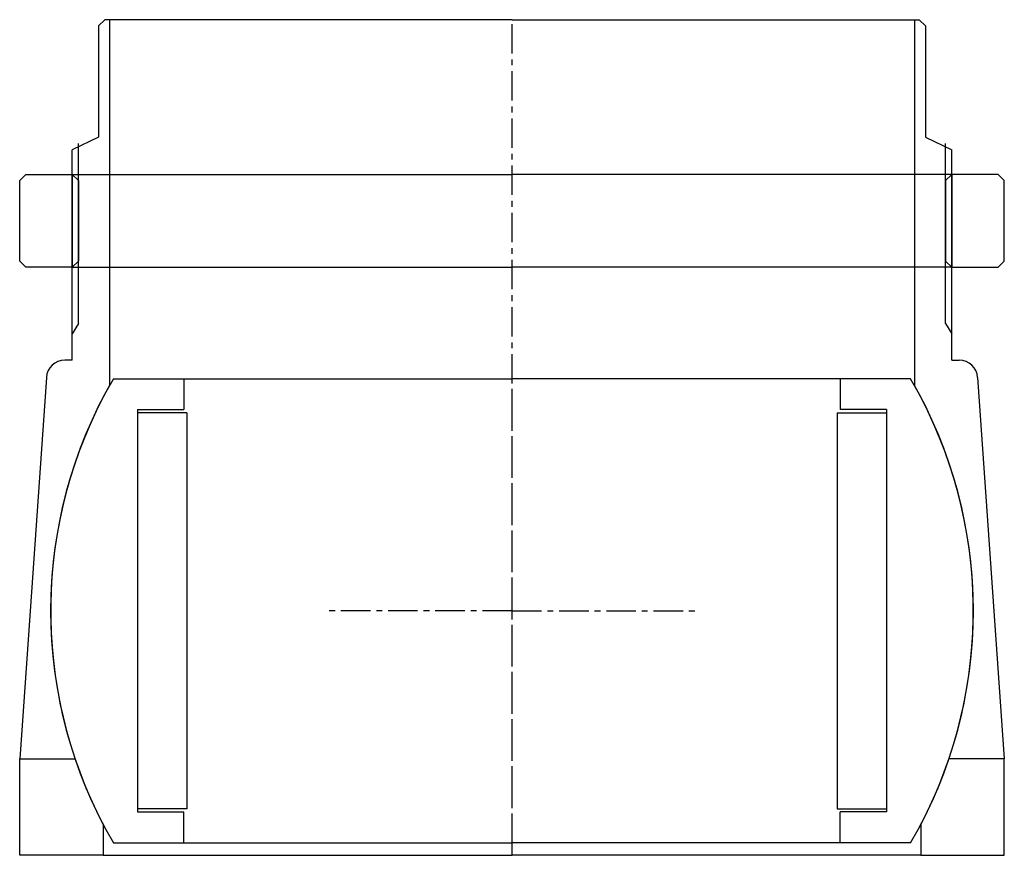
# Model space of a CAD drawing. Header units: millimetres. Extents: x -80 to 79, y 0 to 135.
import ezdxf

# ---------------------------------------------------------------- set-up
doc = ezdxf.new("R2010")
doc.units = ezdxf.units.MM
doc.header["$LTSCALE"] = 0.15
doc.header["$MEASUREMENT"] = 0
doc.linetypes.add('CENTER', pattern=[50.8, 31.75, -6.35, 6.35, -6.35])
doc.layers.get('0').update_dxf_attribs({"linetype": 'CONTINUOUS'})
doc.layers.add('CENTER', color=1, linetype='CENTER')

# ---------------------------------------------------------------- blocks, each defined once
blk = doc.blocks.new('5BT-159-149-house')
for p, q in [((-65.75, 95.5), (-66.75, 94.5)), ((-65, 95.5), (-65.75, 95.5)), ((-65, 95.5), (-65, 36.4)), ((0, 95.5), (-65, 95.5)), ((0, 95.5), (65, 95.5)), ((65, 95.5), (65, 36.4)), ((65, 95.5), (65.75, 95.5)), ((65.75, 95.5), (66.75, 94.5)), ((-66.75, 94.5), (-66.75, 76.5)), ((66.75, 94.5), (66.75, 76.5)), ((-66.75, 76.5), (-71, 74.5)), ((66.75, 76.5), (71, 74.5)), ((-70, 46.43), (-70, 75.5)), ((70, 46.43), (70, 75.5)), ((-71, 40.5), (-71, 74.5)), ((71, 40.5), (71, 74.5)), ((-70, 46.43), (-71, 44.74)), ((70, 46.43), (71, 44.74)), ((-71, 40.5), (-72.2, 40.5)), ((71, 40.5), (72.2, 40.5)), ((-75.19, 37.69), (-79.5, -23.9)), ((75.19, 37.69), (79.5, -23.9)), ((-79.5, -39.5), (-79.5, -23.9)), ((-79.5, -23.9), (-70.56, -23.9)), ((79.5, -23.9), (70.56, -23.9)), ((79.5, -39.5), (79.5, -23.9)), ((-66, -34.56), (-66, -39.5)), ((66, -34.56), (66, -39.5)), ((-66, -39.5), (-79.5, -39.5)), ((-66, -39.5), (0, -39.5)), ((66, -39.5), (0, -39.5)), ((66, -39.5), (79.5, -39.5))]:
    blk.add_line(p, q)
for centre, radius, start, end in [((-72.2, 37.5), 3, 89.9974, 176.3089), ((72.2, 37.5), 3, 3.6911, 90.0026), ((0, 0), 74.5, 150.7485, 207.6368), ((0, 0), 74.5, 332.3632, 29.2515)]:
    blk.add_arc(centre, radius, start, end)
at = {"layer": 'CENTER'}
blk.add_line((0, -39.5), (0, 95.5), dxfattribs=at)
blk = doc.blocks.new('5BT-159-149-nut')
for p, q in [((-78.5, 15), (-79.5, 14)), ((-78.5, 15), (-71, 15)), ((-71, 15), (0, 15)), ((-71, 15), (-71, 0)), ((-71, 15), (-70, 14)), ((71, 15), (0, 15)), ((71, 15), (70, 14)), ((71, 15), (71, 0)), ((78.5, 15), (71, 15)), ((78.5, 15), (79.5, 14)), ((-79.5, 1), (-79.5, 14)), ((-70, 14), (-70, 1)), ((70, 14), (70, 1)), ((79.5, 1), (79.5, 14)), ((-78.5, 0), (-79.5, 1)), ((-71, 0), (-78.5, 0)), ((-70, 1), (-71, 0)), ((-71, 0), (0, 0)), ((71, 0), (0, 0)), ((70, 1), (71, 0)), ((71, 0), (78.5, 0)), ((78.5, 0), (79.5, 1))]:
    blk.add_line(p, q)
blk = doc.blocks.new('Ball-149-105')
for p, q in [((-64.37, 37.5), (0, 37.5)), ((-53, 37.5), (-53, 32.5)), ((64.37, 37.5), (0, 37.5)), ((53, 37.5), (53, 32.5)), ((-60.5, 32.5), (-60.5, -32.5)), ((-60.5, 32.5), (-53, 32.5)), ((-52.5, 32), (-60.5, 32)), ((-52.5, 32), (-52.5, -32)), ((52.5, 32), (52.5, -32)), ((52.5, 32), (60.5, 32)), ((60.5, 32.5), (53, 32.5)), ((60.5, 32.5), (60.5, -32.5)), ((-52.5, -32), (-60.5, -32)), ((-60.5, -32.5), (-53, -32.5)), ((-53, -37.5), (-53, -32.5)), ((52.5, -32), (60.5, -32)), ((60.5, -32.5), (53, -32.5)), ((53, -37.5), (53, -32.5)), ((-64.37, -37.5), (0, -37.5)), ((64.37, -37.5), (0, -37.5))]:
    blk.add_line(p, q)
for start, end in [(149.7777, 210.2223), (329.7777, 30.2223)]:
    blk.add_arc((0, 0), 74.5, start, end)
at = {"layer": 'CENTER'}
for p, q in [((0, -37.5), (0, 37.5)), ((0, 0), (-30, 0)), ((0, 0), (30, 0))]:
    blk.add_line(p, q, dxfattribs=at)

msp = doc.modelspace()

# ---------------------------------------------------------------- block references
for name, p in [('5BT-159-149-house', (0, 39.5)), ('5BT-159-149-nut', (0, 95)), ('Ball-149-105', (0, 39.5))]:
    msp.add_blockref(name, p)

doc.saveas('drawing.dxf')
